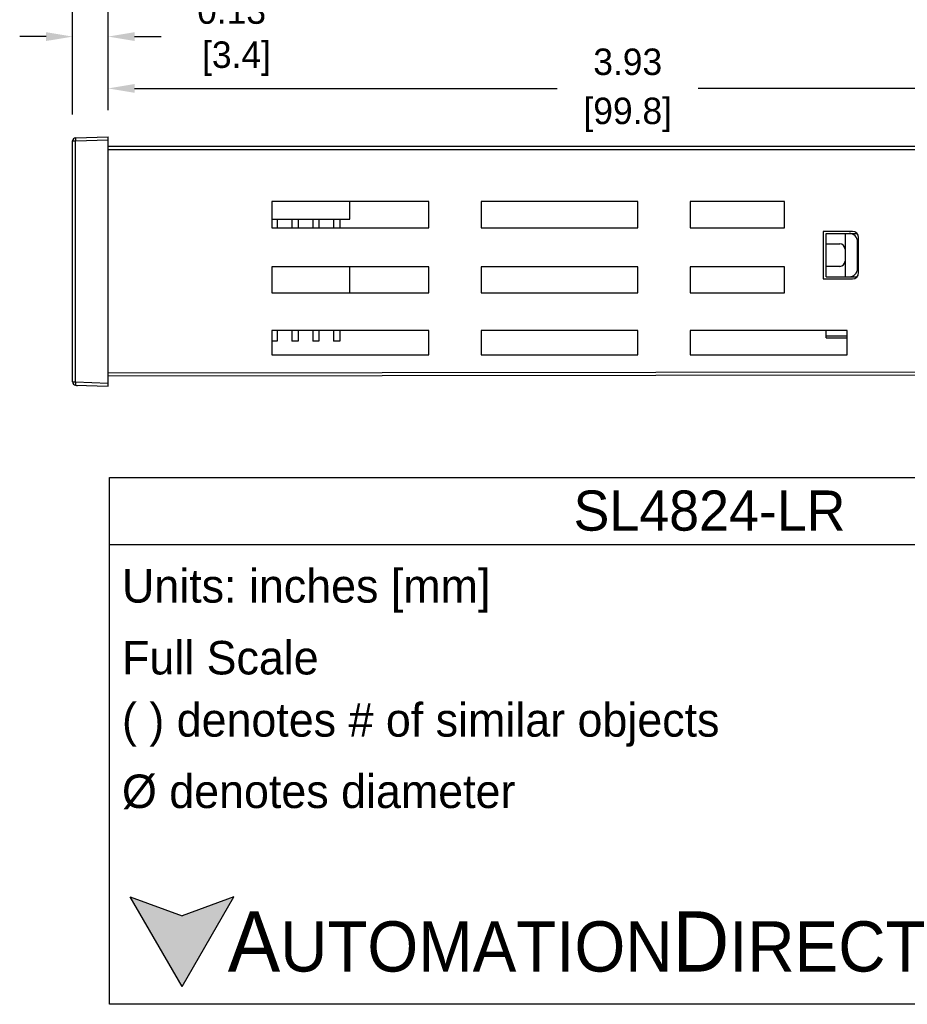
# Model space of a CAD drawing. Header units: inches. Extents: x 516.72 to 526.14, y 504.55 to 512.83.
# Tile 4 of 11: x 519.44 to 522.79, y 504.55 to 508.27. Entities that reach past the tile are written whole.
import ezdxf

# ---------------------------------------------------------------- set-up
doc = ezdxf.new("R2010")
doc.units = ezdxf.units.IN
doc.header["$LTSCALE"] = 8
doc.header["$MEASUREMENT"] = 0
for name, color, linetype in [('02___PRT_ALL_AXES', 7, 'Continuous'), ('03___PRT_ALL_CURVES', 7, 'Continuous'), ('Dimensions', 140, 'Continuous'), ('Text', 140, 'Continuous')]:
    doc.layers.add(name, color=color, linetype=linetype)
doc.styles.add('\\M+2ABAC\\M+2A6A11', font='txt')
doc.dimstyles.get("Standard").update_dxf_attribs({"dimtxt": 0.1, "dimasz": 0.1, "dimexe": 0.1, "dimexo": 0.1, "dimgap": 0.05, "dimtad": 0, "dimtih": 1, "dimtoh": 1, "dimzin": 0, "dimdsep": 46, "dimtxsty": 'Standard', "dimcen": 0.3475, "dimclrd": 256, "dimclre": 256, "dimclrt": 256, "dimadec": 0, "dimazin": 0, "dimtfac": 1, "dimtofl": 0, "dimtmove": 0, "dimatfit": 3, "dimfxl": 0, "dimtolj": 1, "dimtzin": 0, "dimarcsym": 0})

# ---------------------------------------------------------------- blocks, each defined once
blk = doc.blocks.new('*D4')
at = {"layer": 'DEFPOINTS', "color": 0}
for p in [(519.7704, 508.2077), (519.7704, 507.8294), (519.6359, 507.8132)]:
    blk.add_point(p, dxfattribs=at)
at = {"layer": 'Dimensions', "lineweight": -2}
for p, q in [((519.6359, 507.9132), (519.6359, 508.3077)), ((519.7704, 507.9294), (519.7704, 508.3077)), ((519.5359, 508.2077), (519.4359, 508.2077)), ((519.8704, 508.2077), (519.9704, 508.2077))]:
    blk.add_line(p, q, dxfattribs=at)
at = {"layer": 'Dimensions'}
for points in [[(519.5359, 508.2244), (519.5359, 508.1911), (519.6359, 508.2077)], [(519.8704, 508.2244), (519.8704, 508.1911), (519.7704, 508.2077)]]:
    blk.add_solid(points, dxfattribs=at)
at = {"layer": 'Dimensions', "insert": (520.237, 508.2077), "char_height": 0.1, "attachment_point": 5}
blk.add_mtext('\\A1;0.13\\P [3.4]', dxfattribs=at)
blk = doc.blocks.new('*D5')
at = {"layer": 'DEFPOINTS', "color": 0}
for p in [(523.6984, 508.0119), (519.7704, 507.8294), (523.6984, 507.7523)]:
    blk.add_point(p, dxfattribs=at)
at = {"layer": 'Dimensions', "lineweight": -2}
for p, q in [((519.7704, 507.9294), (519.7704, 508.1119)), ((523.6984, 507.8523), (523.6984, 508.1119)), ((519.8704, 508.0119), (521.4677, 508.0119)), ((523.5984, 508.0119), (522.0011, 508.0119))]:
    blk.add_line(p, q, dxfattribs=at)
at = {"layer": 'Dimensions'}
for points in [[(519.8704, 508.0285), (519.8704, 507.9952), (519.7704, 508.0119)], [(523.5984, 508.0285), (523.5984, 507.9952), (523.6984, 508.0119)]]:
    blk.add_solid(points, dxfattribs=at)
at = {"layer": 'Dimensions', "char_height": 0.1, "attachment_point": 5}
for s, insert in [('\\A1;3.93', (521.7344, 508.1119)), ('\\A1;[99.8]', (521.7344, 507.9119))]:
    blk.add_mtext(s, dxfattribs=dict(at, insert=insert))

msp = doc.modelspace()

# ---------------------------------------------------------------- hatches: boundary and pattern name
at = {"layer": 'Text'}
msp.add_hatch(color=256, dxfattribs=at).paths.add_polyline_path([(520.0497, 504.6171), (520.2453, 504.9558), (520.0497, 504.8846), (519.8541, 504.9558)])

# ---------------------------------------------------------------- linework, layer by layer
at = {"color": 7, "linetype": 'Continuous'}
for p, q in [((519.6474, 507.8251), (519.7704, 507.8294)), ((519.6474, 507.8132), (519.7704, 507.8175)), ((519.7704, 506.8864), (519.7704, 507.8294)), ((519.6359, 506.9026), (519.6359, 507.8132)), ((519.6359, 507.8132), (519.6474, 507.8132)), ((519.6474, 506.9026), (519.6474, 507.8132)), ((523.0659, 507.7918), (519.7704, 507.7918)), ((523.0659, 507.78), (519.7704, 507.78)), ((520.3894, 507.5843), (520.3894, 507.4854)), ((520.9824, 507.5843), (520.3894, 507.5843)), ((520.6839, 507.517), (520.6839, 507.5843)), ((520.9824, 507.4854), (520.9824, 507.5843)), ((521.1801, 507.5843), (521.1801, 507.4854)), ((521.7731, 507.5843), (521.1801, 507.5843)), ((521.7731, 507.4854), (521.7731, 507.5843)), ((522.3266, 507.5843), (521.9708, 507.5843)), ((521.9708, 507.5843), (521.9708, 507.4854)), ((522.3266, 507.4854), (522.3266, 507.5843)), ((520.3894, 507.517), (520.6839, 507.517)), ((520.3894, 507.4854), (520.9824, 507.4854)), ((521.1801, 507.4854), (521.7731, 507.4854)), ((521.9708, 507.4854), (522.3266, 507.4854)), ((522.5836, 507.4716), (522.4729, 507.4716)), ((522.4729, 507.4716), (522.4729, 507.2919)), ((522.4847, 507.4637), (522.6009, 507.4637)), ((522.4847, 507.2998), (522.4847, 507.4637)), ((522.5559, 507.4637), (522.5559, 507.2998)), ((522.6073, 507.3156), (522.6073, 507.4479)), ((522.4847, 507.4241), (522.5361, 507.4241)), ((522.6033, 507.3315), (522.6033, 507.432)), ((520.3894, 507.3374), (520.3894, 507.2386)), ((520.9824, 507.3374), (520.3894, 507.3374)), ((520.6839, 507.2386), (520.6839, 507.3374)), ((520.9824, 507.2386), (520.9824, 507.3374)), ((521.1801, 507.3374), (521.1801, 507.2386)), ((521.7731, 507.3374), (521.1801, 507.3374)), ((521.7731, 507.2386), (521.7731, 507.3374)), ((522.3266, 507.3374), (521.9708, 507.3374)), ((521.9708, 507.3374), (521.9708, 507.2386)), ((522.3266, 507.2386), (522.3266, 507.3374)), ((522.4847, 507.3394), (522.5361, 507.3394)), ((522.4847, 507.2998), (522.6009, 507.2998)), ((522.4729, 507.2919), (522.5836, 507.2919)), ((520.3894, 507.2386), (520.9824, 507.2386)), ((521.1801, 507.2386), (521.7731, 507.2386)), ((521.9708, 507.2386), (522.3266, 507.2386)), ((520.3894, 507.0962), (520.3894, 507.0053)), ((520.9824, 507.0962), (520.3894, 507.0962)), ((520.9824, 507.0053), (520.9824, 507.0962)), ((521.1801, 507.0962), (521.1801, 507.0053)), ((521.7731, 507.0962), (521.1801, 507.0962)), ((521.7731, 507.0053), (521.7731, 507.0962)), ((522.5638, 507.0962), (521.9708, 507.0962)), ((521.9708, 507.0962), (521.9708, 507.0053)), ((522.4847, 507.0686), (522.4847, 507.0962)), ((522.4847, 507.0765), (522.5638, 507.0765)), ((522.5638, 507.0053), (522.5638, 507.0962)), ((522.4847, 507.0686), (522.5638, 507.0686)), ((520.3894, 507.0053), (520.9824, 507.0053)), ((521.1801, 507.0053), (521.7731, 507.0053)), ((521.9708, 507.0053), (522.5638, 507.0053)), ((523.0659, 506.9401), (519.7704, 506.9358)), ((523.0659, 506.9282), (519.7704, 506.924)), ((519.6359, 506.9026), (519.6474, 506.9026)), ((519.6474, 506.9026), (519.7704, 506.8983)), ((519.6474, 506.8907), (519.7704, 506.8864))]:
    msp.add_line(p, q, dxfattribs=at)
for centre, radius, start, end in [((519.6478, 507.8132), 0.0119, 92, 180), ((522.5717, 507.432), 0.0316, 0, 90), ((522.5836, 507.4479), 0.0237, 0, 90), ((522.5361, 507.4044), 0.0198, 0, 90), ((522.5361, 507.3591), 0.0198, 270, 0), ((522.5717, 507.3315), 0.0316, 270, 0), ((522.5836, 507.3156), 0.0237, 270, 0), ((519.6478, 506.9026), 0.0119, 180, 268)]:
    msp.add_arc(centre, radius, start, end, dxfattribs=at)
for points, start_tangent, end_tangent in [([(519.6474, 507.8251), (519.6473, 507.8242), (519.6472, 507.8216), (519.6473, 507.8178), (519.6474, 507.8132)], (-1.003572, -0.035046), (0.035003, -1.003574)), ([(519.6474, 506.9026), (519.6473, 506.8981), (519.6472, 506.8942), (519.6473, 506.8916), (519.6474, 506.8907)], (-0.035003, -1.003574), (1.003572, -0.035046))]:
    msp.add_spline(points, degree=3, dxfattribs=dict(at, start_tangent=start_tangent, end_tangent=end_tangent))
at = {"layer": '02___PRT_ALL_AXES', "color": 7, "linetype": 'Continuous'}
for p, q in [((520.4092, 507.517), (520.4092, 507.4854)), ((520.4645, 507.517), (520.4645, 507.4854)), ((520.4882, 507.517), (520.4882, 507.4854)), ((520.5436, 507.517), (520.5436, 507.4854)), ((520.5673, 507.517), (520.5673, 507.4854)), ((520.6226, 507.517), (520.6226, 507.4854)), ((520.6464, 507.517), (520.6464, 507.4854)), ((520.4092, 507.0962), (520.4092, 507.0567)), ((520.4645, 507.0962), (520.4645, 507.0567)), ((520.4882, 507.0962), (520.4882, 507.0567)), ((520.5436, 507.0962), (520.5436, 507.0567)), ((520.5673, 507.0962), (520.5673, 507.0567)), ((520.6226, 507.0962), (520.6226, 507.0567)), ((520.6464, 507.0962), (520.6464, 507.0567)), ((520.4092, 507.0567), (520.3894, 507.0567)), ((520.4882, 507.0567), (520.4645, 507.0567)), ((520.5673, 507.0567), (520.5436, 507.0567)), ((520.6464, 507.0567), (520.6226, 507.0567))]:
    msp.add_line(p, q, dxfattribs=at)
at = {"layer": '03___PRT_ALL_CURVES', "color": 7, "linetype": 'Continuous'}
msp.add_line((519.6518, 506.8905), (519.6518, 506.8864), dxfattribs=at)
at = {"layer": 'Text'}
for p, q in [((519.7756, 506.5416), (524.3115, 506.5416)), ((519.7756, 504.5498), (519.7756, 506.5416)), ((519.7756, 506.2883), (524.3115, 506.2883)), ((520.0497, 504.6171), (519.8541, 504.9558)), ((519.8541, 504.9558), (520.0497, 504.8846)), ((520.0497, 504.6171), (520.2453, 504.9558)), ((520.2453, 504.9558), (520.0497, 504.8846)), ((524.3115, 504.5498), (519.7756, 504.5498))]:
    msp.add_line(p, q, dxfattribs=at)

# ---------------------------------------------------------------- texts
at = {"layer": 'Text', "style": '\\M+2ABAC\\M+2A6A11'}
for s, insert, char_height, width, attachment_point in [('SL4824-LR', (522.0436, 506.415), 0.15195, 4.535937, 5), ('{\\fArial|b0|i0|c0|p34;     \\H1.2x;A\\H0.8333x;UTOMATION\\H1.2x;D\\H0.8333x;IRECT}', (519.8541, 504.7861), 0.189933, 3.223168, 4)]:
    msp.add_mtext(s, dxfattribs=dict(at, insert=insert, char_height=char_height, width=width, attachment_point=attachment_point))
at = {"layer": 'Text', "char_height": 0.126622, "attachment_point": 4}
for s, insert, width in [(' Units: inches [mm]', (519.7756, 506.1123), 4.548291), (' Full Scale', (519.7756, 505.8591), 4.535937), (' ( ) denotes # of similar objects', (519.7756, 505.6058), 4.535937), (' %%C denotes diameter', (519.7756, 505.3526), 4.535937)]:
    msp.add_mtext(s, dxfattribs=dict(at, insert=insert, width=width))

# ---------------------------------------------------------------- dimensions: what is measured, and where the dimension line sits
at = {"layer": 'Dimensions'}
dim = msp.add_linear_dim(base=(519.7704, 508.2077), p1=(519.6359, 507.8132), p2=(519.7704, 507.8294), dimstyle='Standard', override={"dimpost": '\\X'}, dxfattribs=at)
dim.commit()
dim.dimension.update_dxf_attribs({"geometry": '*D4', "text_midpoint": (520.237, 508.2077), "dimtype": 160})
dim = msp.add_linear_dim(base=(523.6984, 508.0119), p1=(519.7704, 507.8294), p2=(523.6984, 507.7523), dimstyle='Standard', override={"dimpost": '\\X'}, dxfattribs=at)
dim.commit()
dim.dimension.update_dxf_attribs({"geometry": '*D5', "text_midpoint": (521.7344, 508.0119)})

doc.saveas('drawing.dxf')
